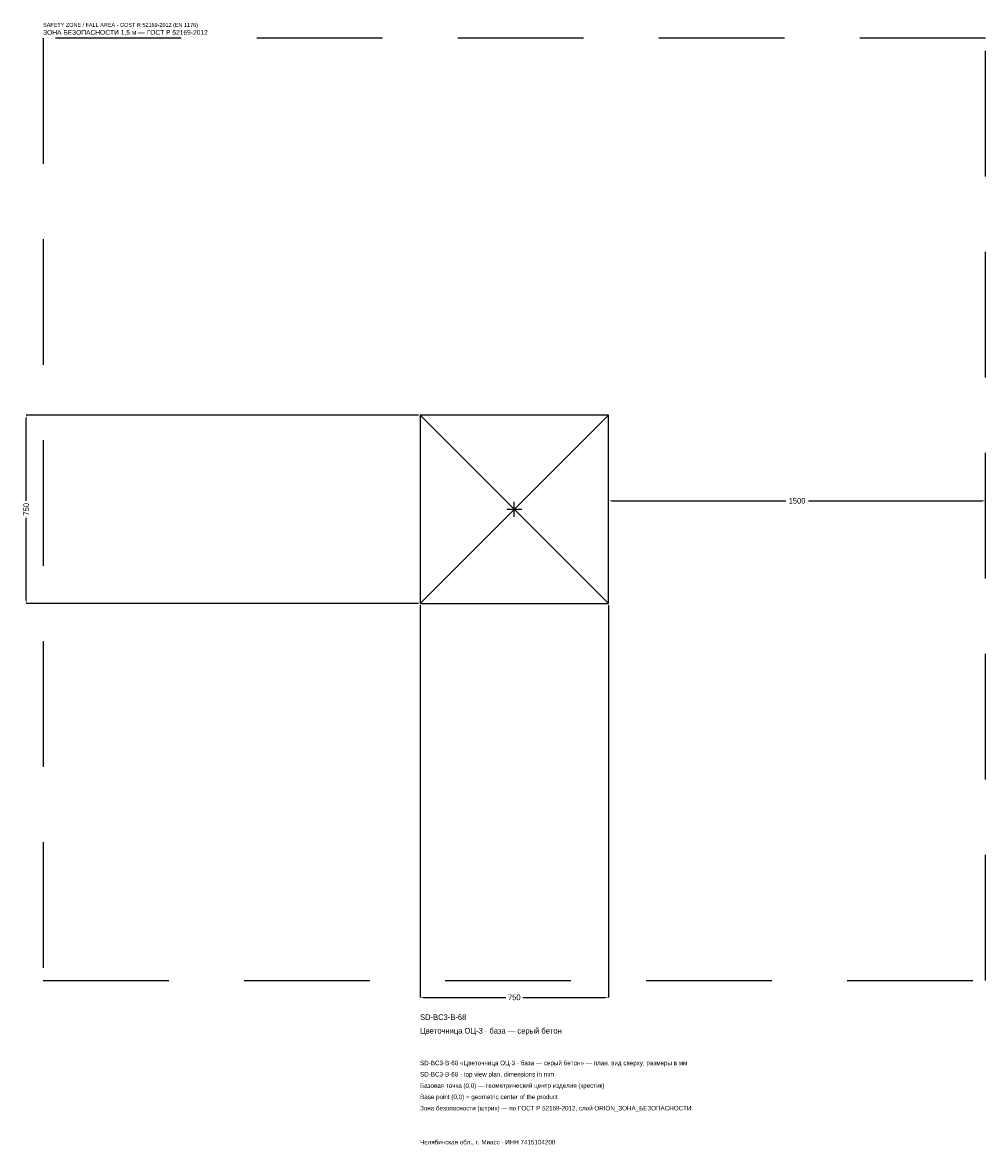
# Model space of a CAD drawing. Header units: metres. Extents: x -1957 to 1875, y -2532 to 1938.
import ezdxf

# ---------------------------------------------------------------- set-up
doc = ezdxf.new("R2010")
doc.units = ezdxf.units.M
doc.linetypes.add('DASHED', pattern=[800, 500, -300])
for name, color, linetype in [('ЗСК_ДАННЫЕ', 3, 'Continuous'), ('ЗСК_ЗОНА_БЕЗОПАСНОСТИ', 1, 'Continuous'), ('ЗСК_КОНТУР', 7, 'Continuous'), ('ЗСК_РАЗМЕРЫ', 8, 'Continuous')]:
    doc.layers.add(name, color=color, linetype=linetype)
doc.dimstyles.new('ORION', dxfattribs={"dimtxt": 22.5, "dimasz": 13.5, "dimexe": 1.25, "dimexo": 6.75, "dimtad": 1, "dimdec": 0, "dimcen": 2.5, "dimazin": 3, "dimtfac": 1, "dimtmove": 0, "dimatfit": 3})

# ---------------------------------------------------------------- blocks, each defined once
blk = doc.blocks.new('_CLOSEDFILLED')
at = {"color": 0, "linetype": 'BYBLOCK'}
blk.add_solid([(-1, 0.16), (0, 0), (-1, -0.16)], dxfattribs=at)
blk = doc.blocks.new('*D1')
for p, q in [((-375, -381.75), (-375, -1942.5)), ((375, -381.75), (375, -1942.5)), ((-361.5, -1942.5), (-33.75, -1942.5)), ((33.75, -1942.5), (361.5, -1942.5))]:
    blk.add_line(p, q)
at = {"layer": 'Defpoints'}
for p in [(-375, -375), (375, -375), (-375, -1942.5)]:
    blk.add_point(p, dxfattribs=at)
at = {"layer": 'ЗСК_РАЗМЕРЫ', "xscale": 13.5, "yscale": 13.5, "rotation": 180}
blk.add_blockref('_CLOSEDFILLED', (-375, -1942.5), dxfattribs=at)
at = {"layer": 'ЗСК_РАЗМЕРЫ', "xscale": 13.5, "yscale": 13.5}
blk.add_blockref('_CLOSEDFILLED', (375, -1942.5), dxfattribs=at)
at = {"layer": 'ЗСК_РАЗМЕРЫ', "insert": (0, -1942.5), "char_height": 22.5, "attachment_point": 5}
blk.add_mtext('750', dxfattribs=at)
blk = doc.blocks.new('*D2')
for p, q in [((-381.75, 375), (-1942.5, 375)), ((-1942.5, 33.75), (-1942.5, 361.5)), ((-1942.5, -361.5), (-1942.5, -33.75)), ((-381.75, -375), (-1942.5, -375))]:
    blk.add_line(p, q)
at = {"layer": 'Defpoints'}
for p in [(-375, 375), (-1942.5, -375), (-375, -375)]:
    blk.add_point(p, dxfattribs=at)
at = {"layer": 'ЗСК_РАЗМЕРЫ', "xscale": 13.5, "yscale": 13.5}
for p, rotation in [((-1942.5, 375), 90), ((-1942.5, -375), 270)]:
    blk.add_blockref('_CLOSEDFILLED', p, dxfattribs=dict(at, rotation=rotation))
at = {"layer": 'ЗСК_РАЗМЕРЫ', "insert": (-1942.5, 0), "char_height": 22.5, "attachment_point": 5, "rotation": 90}
blk.add_mtext('750', dxfattribs=at)
blk = doc.blocks.new('*D3')
for p, q in [((375, 6.75), (375, 33.75)), ((388.5, 33.75), (1080, 33.75)), ((1170, 33.75), (1861.5, 33.75)), ((1875, 6.75), (1875, 33.75))]:
    blk.add_line(p, q)
at = {"layer": 'Defpoints'}
for p in [(375, 33.75), (375, 0), (1875, 0)]:
    blk.add_point(p, dxfattribs=at)
at = {"layer": 'ЗСК_РАЗМЕРЫ', "xscale": 13.5, "yscale": 13.5, "rotation": 180}
blk.add_blockref('_CLOSEDFILLED', (375, 33.75), dxfattribs=at)
at = {"layer": 'ЗСК_РАЗМЕРЫ', "xscale": 13.5, "yscale": 13.5}
blk.add_blockref('_CLOSEDFILLED', (1875, 33.75), dxfattribs=at)
at = {"layer": 'ЗСК_РАЗМЕРЫ', "insert": (1125, 33.75), "char_height": 22.5, "attachment_point": 5}
blk.add_mtext('1500', dxfattribs=at)
blk = doc.blocks.new('ОРИОН SD-BC3-B-68 Цветочница ОЦ-3 · база — серый бетон')
at = {"layer": 'ЗСК_ЗОНА_БЕЗОПАСНОСТИ', "linetype": 'DASHED'}
blk.add_lwpolyline([(-1875, -1875), (1875, -1875), (1875, 1875), (-1875, 1875)], close=True, dxfattribs=at)
at = {"layer": 'ЗСК_КОНТУР'}
for p, q in [((-375, -375), (375, 375)), ((-375, 375), (375, -375))]:
    blk.add_line(p, q, dxfattribs=at)
blk.add_lwpolyline([(-375, -375), (375, -375), (375, 375), (-375, 375)], close=True, dxfattribs=at)
at = {"layer": 'ЗСК_РАЗМЕРЫ'}
for p, q in [((-30, 0), (30, 0)), ((0, -30), (0, 30))]:
    blk.add_line(p, q, dxfattribs=at)
at = {"layer": 'ЗСК_ДАННЫЕ'}
for tag, p in [('АРТИКУЛ', (-375, -2032.5)), ('НАИМЕНОВАНИЕ', (-375, -2086.5))]:
    blk.add_attdef(tag, p, '', height=22.5, dxfattribs=at)
at = {"layer": 'ЗСК_ДАННЫЕ', "flags": 1}
for tag, p in [('ПРОИЗВОДИТЕЛЬ', (-375, -2140.5)), ('ТЕЛЕФОН', (-375, -2194.5)), ('САЙТ', (-375, -2302.5)), ('АДРЕС', (-375, -2356.5)), ('РЕКВИЗИТЫ', (-375, -2410.5)), ('ГАБАРИТЫ', (-375, -2464.5)), ('ЗОНА_БЕЗОПАСНОСТИ', (-375, -2518.5))]:
    blk.add_attdef(tag, p, '', height=22.5, dxfattribs=at)
at = {"layer": 'ЗСК_ЗОНА_БЕЗОПАСНОСТИ', "color": 1}
for s, height, p in [('SAFETY ZONE / FALL AREA - GOST R 52169-2012 (EN 1176)', 15.75, (-1875, 1920)), ('ЗОНА БЕЗОПАСНОСТИ 1,5 м — ГОСТ Р 52169-2012', 19.125, (-1875, 1888.5))]:
    blk.add_text(s, height=height, dxfattribs=at).set_placement(p)
at = {"layer": 'ЗСК_РАЗМЕРЫ'}
dim = blk.add_linear_dim(base=(-1942.5, -375), p1=(-375, -375), p2=(-375, 375), angle=90, dimstyle='ORION', dxfattribs=at)
dim.commit()
dim.dimension.update_dxf_attribs({"geometry": '*D2', "text_midpoint": (-1942.5, 0)})
for base, p1, p2, picture, middle in [((375, 33.8), (375, 0), (1875, 0), '*D3', (1125, 33.8)), ((-375, -1942.5), (-375, -375), (375, -375), '*D1', (0, -1942.5))]:
    dim = blk.add_linear_dim(base=base, p1=p1, p2=p2, dimstyle='ORION', dxfattribs=at)
    dim.commit()
    dim.dimension.update_dxf_attribs({"geometry": picture, "text_midpoint": middle})

msp = doc.modelspace()

# ---------------------------------------------------------------- block references
msp.add_blockref('ОРИОН SD-BC3-B-68 Цветочница ОЦ-3 · база — серый бетон', (0, 0)).add_auto_attribs({'АРТИКУЛ': 'SD-BC3-B-68', 'НАИМЕНОВАНИЕ': 'Цветочница ОЦ-3 · база — серый бетон'})

# ---------------------------------------------------------------- texts
at = {"layer": 'ЗСК_ДАННЫЕ', "color": 3}
for s, p in [('SD-BC3-B-68 «Цветочница ОЦ-3 · база — серый бетон» — план, вид сверху, размеры в мм', (-375, -2212.5)), ('SD-BC3-B-68 - top view plan, dimensions in mm', (-375, -2257.5)), ('Челябинская обл., г. Миасс · ИНН 7415104200', (-375, -2527.5))]:
    msp.add_text(s, height=18, dxfattribs=at).set_placement(p)
at = {"layer": 'ЗСК_ДАННЫЕ', "color": 7}
for s, p in [('Базовая точка (0,0) — геометрический центр изделия (крестик)', (-375, -2302.5)), ('Base point (0,0) = geometric center of the product', (-375, -2347.5))]:
    msp.add_text(s, height=18, dxfattribs=at).set_placement(p)
at = {"layer": 'ЗСК_ДАННЫЕ', "color": 1}
msp.add_text('Зона безопасности (штрих) — по ГОСТ Р 52169-2012, слой ORION_ЗОНА_БЕЗОПАСНОСТИ', height=18, dxfattribs=at).set_placement((-375, -2392.5))

doc.saveas('drawing.dxf')
